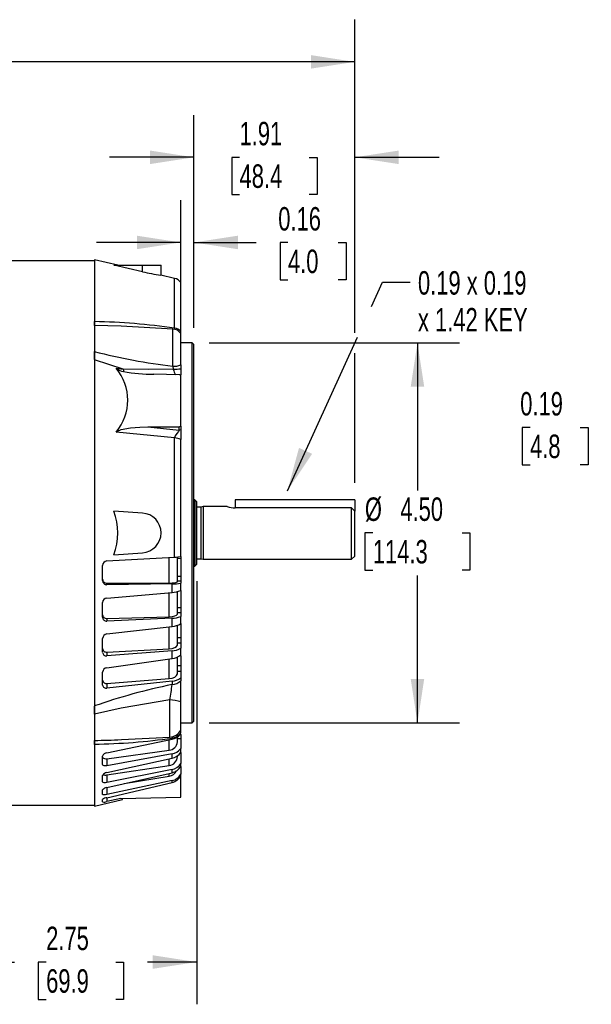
# Model space of a CAD drawing. Header units: inches. Extents: x 0 to 44, y 0 to 34.
# Tile 6 of 18: x 16.4 to 23.2, y 7.1 to 18.7. Entities that reach past the tile are written whole.
import ezdxf

# ---------------------------------------------------------------- set-up
doc = ezdxf.new("R2010")
doc.units = ezdxf.units.IN
doc.header["$LTSCALE"] = 4
doc.header["$MEASUREMENT"] = 0
doc.linetypes.add('CENTERX2', pattern=[0.8, 0.5, -0.1, 0.1, -0.1])
doc.layers.add('DIMENSIONS', color=140, linetype='Continuous', lineweight=25)
doc.layers.add('TEXT', color=140, linetype='Continuous', lineweight=25)
doc.styles.add('SLDTEXTSTYLE0', font='TXT', dxfattribs={"width": 0.7})
doc.dimstyles.new('SLDDIMSTYLE0', dxfattribs={"dimtxt": 0.277778, "dimasz": 0.52, "dimexe": 0, "dimexo": 0.0625, "dimgap": 0.069444, "dimtad": 0, "dimtih": 1, "dimtoh": 1, "dimrnd": 1e-09, "dimdsep": 46, "dimtxsty": 'SLDTEXTSTYLE0', "dimsah": 1, "dimcen": 0.09, "dimadec": 0, "dimazin": 2, "dimtfac": 1, "dimtmove": 0, "dimatfit": 0, "dimfxl": 0, "dimfrac": 2, "dimtolj": 1, "dimtzin": 12, "dimarcsym": 0})
doc.dimstyles.new('SLDDIMSTYLE1', dxfattribs={"dimtxt": 0.277778, "dimasz": 0.52, "dimexe": 0, "dimexo": 0.0625, "dimgap": 0.069444, "dimtad": 0, "dimtih": 1, "dimtoh": 1, "dimrnd": 1e-09, "dimzin": 12, "dimdsep": 46, "dimtxsty": 'SLDTEXTSTYLE0', "dimsah": 1, "dimcen": 0.09, "dimadec": 0, "dimazin": 3, "dimtfac": 1, "dimtofl": 0, "dimtmove": 0, "dimatfit": 3, "dimfxl": 0, "dimfrac": 2, "dimtolj": 1, "dimtzin": 12, "dimarcsym": 0})
doc.dimstyles.new('SLDDIMSTYLE2', dxfattribs={"dimtxt": 0.277778, "dimasz": 0.52, "dimexe": 0, "dimexo": 0.0625, "dimgap": 0.069444, "dimtad": 0, "dimtih": 1, "dimtoh": 1, "dimrnd": 1e-09, "dimzin": 4, "dimdsep": 46, "dimtxsty": 'SLDTEXTSTYLE0', "dimsah": 1, "dimcen": 0.09, "dimadec": 0, "dimazin": 1, "dimtfac": 1, "dimtofl": 0, "dimtmove": 0, "dimatfit": 3, "dimfxl": 0, "dimfrac": 2, "dimtolj": 1, "dimtzin": 12, "dimarcsym": 0})
doc.dimstyles.new('SLDDIMSTYLE3', dxfattribs={"dimtxt": 0.277778, "dimasz": 0.52, "dimexe": 0, "dimexo": 0.0625, "dimgap": 0.069444, "dimtad": 0, "dimtih": 1, "dimtoh": 1, "dimrnd": 1e-09, "dimzin": 12, "dimdsep": 46, "dimtxsty": 'SLDTEXTSTYLE0', "dimsah": 1, "dimcen": 0.09, "dimadec": 0, "dimazin": 3, "dimtfac": 1, "dimtmove": 0, "dimatfit": 0, "dimfxl": 0, "dimfrac": 2, "dimtolj": 1, "dimtzin": 12, "dimarcsym": 0})
doc.dimstyles.new('SLDDIMSTYLE4', dxfattribs={"dimtxt": 0.18, "dimasz": 0.52, "dimexe": 0, "dimexo": 0.0625, "dimgap": 0, "dimtad": 0, "dimtih": 1, "dimtoh": 1, "dimdec": 0, "dimrnd": 1e-09, "dimzin": 0, "dimdsep": 46, "dimtxsty": 'Standard', "dimsah": 1, "dimcen": 0.09, "dimadec": 0, "dimazin": 0, "dimtfac": 0.52, "dimtdec": 0, "dimtofl": 0, "dimtmove": 0, "dimatfit": 3, "dimfxl": 0, "dimfrac": 2, "dimtolj": 1, "dimtzin": 0, "dimarcsym": 0})
doc.dimstyles.new('SLDDIMSTYLE8', dxfattribs={"dimtxt": 0.277778, "dimasz": 0.52, "dimexe": 0, "dimexo": 0.0625, "dimgap": 0.069444, "dimtad": 0, "dimtih": 1, "dimtoh": 1, "dimlfac": 0.625, "dimrnd": 1e-09, "dimdsep": 46, "dimtxsty": 'SLDTEXTSTYLE0', "dimsah": 1, "dimcen": 0.09, "dimadec": 0, "dimazin": 2, "dimtfac": 1, "dimtmove": 0, "dimatfit": 0, "dimfxl": 0, "dimfrac": 2, "dimtolj": 1, "dimtzin": 12, "dimarcsym": 0})

# ---------------------------------------------------------------- blocks, each defined once
blk = doc.blocks.new('_D_1')
at = {"layer": 'DIMENSIONS'}
for p, q in [((18.48, 12.086), (18.48, 7.077)), ((15.73, 7.958), (15.73, 7.077)), ((15.73, 7.577), (16.319, 7.577)), ((16.696, 7.576), (16.602, 7.576)), ((16.602, 7.576), (16.602, 7.134)), ((17.521, 7.576), (17.614, 7.576)), ((17.614, 7.576), (17.614, 7.134)), ((18.48, 7.577), (17.898, 7.577)), ((16.602, 7.134), (16.696, 7.134)), ((17.614, 7.134), (17.521, 7.134))]:
    blk.add_line(p, q, dxfattribs=at)
for points in [[(15.73, 7.577), (16.25, 7.497), (16.25, 7.657)], [(18.48, 7.577), (17.96, 7.657), (17.96, 7.497)]]:
    blk.add_solid(points, dxfattribs=at)
at = {"layer": 'DIMENSIONS', "char_height": 0.2778, "attachment_point": 1, "style": 'SLDTEXTSTYLE0'}
for s, insert in [('2.75', (16.696, 7.996)), ('69.9', (16.696, 7.492))]:
    blk.add_mtext(s, dxfattribs=dict(at, insert=insert))
blk = doc.blocks.new('_D_3')
at = {"layer": 'DIMENSIONS'}
for p, q in [((18.628, 14.908), (21.597, 14.908)), ((21.097, 14.908), (21.097, 13.162)), ((20.568, 12.658), (20.475, 12.658)), ((20.475, 12.658), (20.475, 12.216)), ((21.625, 12.658), (21.718, 12.658)), ((21.718, 12.658), (21.718, 12.216)), ((20.475, 12.216), (20.568, 12.216)), ((21.097, 10.408), (21.097, 12.154)), ((21.718, 12.216), (21.625, 12.216)), ((18.628, 10.408), (21.597, 10.408))]:
    blk.add_line(p, q, dxfattribs=at)
for points in [[(21.097, 14.908), (21.017, 14.388), (21.177, 14.388)], [(21.097, 10.408), (21.177, 10.928), (21.017, 10.928)]]:
    blk.add_solid(points, dxfattribs=at)
at = {"layer": 'DIMENSIONS', "char_height": 0.2778, "attachment_point": 1, "style": 'SLDTEXTSTYLE0'}
for s, insert in [('%%c', (20.474, 13.078)), ('4.50', (20.894, 13.078)), ('114.3', (20.568, 12.574))]:
    blk.add_mtext(s, dxfattribs=dict(at, insert=insert))
blk = doc.blocks.new('_D_4')
at = {"layer": 'DIMENSIONS'}
for p, q in [((18.448, 15.088), (18.448, 17.605)), ((20.354, 15.028), (20.354, 17.605)), ((18.448, 17.105), (17.448, 17.105)), ((18.988, 17.104), (18.895, 17.104)), ((18.895, 17.104), (18.895, 16.663)), ((19.814, 17.104), (19.907, 17.104)), ((19.907, 17.104), (19.907, 16.663)), ((20.354, 17.105), (21.354, 17.105)), ((18.895, 16.663), (18.988, 16.663)), ((19.907, 16.663), (19.814, 16.663)), ((20.354, 13.249), (20.354, 14.788))]:
    blk.add_line(p, q, dxfattribs=at)
for points in [[(18.448, 17.105), (17.928, 17.185), (17.928, 17.025)], [(20.354, 17.105), (20.874, 17.025), (20.874, 17.185)]]:
    blk.add_solid(points, dxfattribs=at)
at = {"layer": 'DIMENSIONS', "char_height": 0.2778, "attachment_point": 1, "style": 'SLDTEXTSTYLE0'}
for s, insert in [('1.91', (18.988, 17.525)), ('48.4', (18.988, 17.021))]:
    blk.add_mtext(s, dxfattribs=dict(at, insert=insert))
blk = doc.blocks.new('_D_5')
at = {"layer": 'DIMENSIONS'}
for p, q in [((18.291, 15.243), (18.291, 16.597)), ((18.448, 15.088), (18.448, 16.597)), ((18.291, 16.097), (17.291, 16.097)), ((18.448, 16.097), (19.186, 16.097)), ((19.562, 16.096), (19.469, 16.096)), ((19.469, 16.096), (19.469, 15.654)), ((20.157, 16.096), (20.25, 16.096)), ((20.25, 16.096), (20.25, 15.654)), ((19.469, 15.654), (19.562, 15.654)), ((20.25, 15.654), (20.157, 15.654))]:
    blk.add_line(p, q, dxfattribs=at)
for points in [[(18.291, 16.097), (17.771, 16.177), (17.771, 16.017)], [(18.448, 16.097), (18.968, 16.017), (18.968, 16.177)]]:
    blk.add_solid(points, dxfattribs=at)
at = {"layer": 'DIMENSIONS', "char_height": 0.2778, "attachment_point": 1, "style": 'SLDTEXTSTYLE0'}
for s, insert in [('0.16', (19.447, 16.516)), ('4.0', (19.562, 16.012))]:
    blk.add_mtext(s, dxfattribs=dict(at, insert=insert))
blk = doc.blocks.new('_D_6')
at = {"layer": 'DIMENSIONS'}
for p, q in [((2.184, 14.975), (2.184, 18.735)), ((20.354, 15.028), (20.354, 18.735)), ((2.184, 18.235), (10.364, 18.235)), ((10.741, 18.234), (10.647, 18.234)), ((10.647, 18.234), (10.647, 17.792)), ((11.797, 18.234), (11.891, 18.234)), ((11.891, 18.234), (11.891, 17.792)), ((20.354, 18.235), (12.174, 18.235)), ((10.647, 17.792), (10.741, 17.792)), ((11.891, 17.792), (11.797, 17.792)), ((2.184, 14.236), (2.184, 14.735)), ((20.354, 13.249), (20.354, 14.788))]:
    blk.add_line(p, q, dxfattribs=at)
for points in [[(2.184, 18.235), (2.704, 18.155), (2.704, 18.315)], [(20.354, 18.235), (19.834, 18.315), (19.834, 18.155)]]:
    blk.add_solid(points, dxfattribs=at)
at = {"layer": 'DIMENSIONS', "char_height": 0.2778, "attachment_point": 1, "style": 'SLDTEXTSTYLE0'}
for s, insert in [('18.17', (10.741, 18.654)), ('461.5', (10.741, 18.15))]:
    blk.add_mtext(s, dxfattribs=dict(at, insert=insert))
blk = doc.blocks.new('SW_NOTE_0_7')
at = {"layer": 'TEXT', "color": 0, "linetype": 'CENTERX2', "lineweight": 18, "attachment_point": 1, "style": 'SLDTEXTSTYLE0'}
for s, insert, char_height in [('0.19 x 0.19', (0.093, 0.131), 0.27778), ('x 1.42 KEY', (0.093, -0.305), 0.2778)]:
    blk.add_mtext(s, dxfattribs=dict(at, insert=insert, char_height=char_height))
blk = doc.blocks.new('_D_24')
at = {"layer": 'DIMENSIONS'}
for p, q in [((24.358, 13.528), (24.358, 14.406)), ((24.658, 13.528), (24.658, 14.406)), ((22.431, 13.906), (22.338, 13.906)), ((22.338, 13.906), (22.338, 13.464)), ((23.025, 13.906), (23.119, 13.906)), ((23.119, 13.906), (23.119, 13.464)), ((24.358, 13.906), (23.402, 13.906)), ((24.658, 13.906), (25.658, 13.906)), ((22.338, 13.464), (22.431, 13.464)), ((23.119, 13.464), (23.025, 13.464))]:
    blk.add_line(p, q, dxfattribs=at)
for points in [[(24.358, 13.906), (23.838, 13.986), (23.838, 13.826)], [(24.658, 13.906), (25.178, 13.826), (25.178, 13.986)]]:
    blk.add_solid(points, dxfattribs=at)
at = {"layer": 'DIMENSIONS', "char_height": 0.2778, "attachment_point": 1, "style": 'SLDTEXTSTYLE0'}
for s, insert in [('0.19', (22.315, 14.326)), ('4.8', (22.431, 13.822))]:
    blk.add_mtext(s, dxfattribs=dict(at, insert=insert))

msp = doc.modelspace()

# ---------------------------------------------------------------- linework, layer by layer
for p, q in [((17.2671, 15.8811), (9.3931, 15.8811)), ((17.5456, 15.827), (17.2671, 15.8913)), ((17.2671, 15.8913), (17.2671, 15.1594)), ((17.8379, 15.7506), (17.5, 15.827)), ((17.5, 15.827), (17.8379, 15.827)), ((17.8379, 15.7506), (17.8379, 15.827)), ((17.8379, 15.827), (18.0577, 15.827)), ((18.0577, 15.7093), (18.0577, 15.827)), ((18.2188, 15.6716), (18.0545, 15.7095)), ((18.2188, 15.0833), (18.2188, 15.6716)), ((18.2907, 15.0432), (18.2907, 15.6218)), ((17.2671, 15.1141), (17.2671, 15.1594)), ((17.2671, 15.1594), (17.2671, 15.1141)), ((17.5856, 15.1043), (17.2671, 15.1141)), ((17.2671, 15.1141), (17.2671, 14.8043)), ((18.1985, 15.0722), (17.5856, 15.1043)), ((18.1985, 14.6306), (18.1985, 15.0722)), ((18.2188, 15.0833), (18.2165, 15.0675)), ((18.2907, 15.0226), (18.2907, 15.0432)), ((18.2907, 14.6462), (18.2907, 15.0195)), ((18.4285, 14.9077), (18.2907, 14.9077)), ((18.4482, 14.888), (18.4285, 14.9077)), ((18.4285, 12.6577), (18.4285, 14.9077)), ((18.4482, 10.4273), (18.4482, 14.888)), ((17.2671, 14.7102), (17.2671, 14.8043)), ((17.2671, 14.8043), (17.2671, 14.7065)), ((17.2671, 14.7065), (17.2671, 10.6088)), ((17.6104, 14.596), (17.2671, 14.7065)), ((17.5268, 14.607), (17.6104, 14.596)), ((18.1985, 14.6306), (18.2033, 14.5956)), ((18.2907, 14.6462), (18.2907, 14.6026)), ((18.2907, 14.6026), (18.2907, 14.5314)), ((18.2717, 14.5304), (17.9713, 14.5376)), ((18.2907, 13.9199), (18.2907, 14.5257)), ((17.9009, 13.9131), (18.2717, 13.9155)), ((17.9009, 13.9131), (18.2717, 13.876)), ((18.2717, 13.876), (18.2717, 13.9155)), ((18.2907, 13.9199), (18.2907, 13.8805)), ((18.2907, 13.8805), (18.2907, 13.7642)), ((18.2188, 13.7828), (17.5268, 13.852)), ((18.2188, 12.3706), (18.2188, 13.7828)), ((18.2907, 12.379), (18.2907, 13.7642)), ((18.46, 13.0494), (18.4482, 13.0494)), ((18.4797, 13.0297), (18.46, 13.0494)), ((18.46, 13.0494), (18.46, 12.2659)), ((18.4797, 13.0297), (18.4797, 12.6577)), ((18.529, 12.9623), (18.4797, 12.9623)), ((18.5584, 12.9702), (18.529, 12.9623)), ((18.529, 12.9623), (18.529, 12.353)), ((18.8419, 12.9702), (18.5584, 12.9702)), ((18.5584, 12.9702), (18.5584, 12.3452)), ((18.9364, 12.9558), (18.9356, 12.9558)), ((20.3537, 13.0495), (18.9364, 13.0495)), ((18.9364, 13.0495), (18.9364, 12.9558)), ((20.3143, 12.9558), (18.9364, 12.9558)), ((20.3143, 12.3452), (20.3143, 12.9558)), ((20.3537, 12.9142), (20.3143, 12.9558)), ((20.3537, 13.0495), (20.3537, 12.9142)), ((17.8379, 12.8933), (17.5, 12.9169)), ((20.3537, 12.3845), (20.3537, 12.9142)), ((18.4285, 10.4077), (18.4285, 12.6577)), ((18.4797, 12.6577), (18.4797, 12.2856)), ((17.4153, 12.3255), (18.2188, 12.3706)), ((17.5, 12.3984), (17.8379, 12.422)), ((18.1537, 12.0641), (18.1537, 12.3669)), ((18.2513, 12.0808), (18.2513, 12.3733)), ((18.2907, 12.379), (18.2907, 12.3542)), ((20.3143, 12.3452), (20.3537, 12.3845)), ((17.3655, 12.0934), (17.3655, 12.2731)), ((18.2907, 12.3542), (18.2513, 12.353)), ((18.2907, 12.3542), (18.2907, 12.1469)), ((18.4482, 12.2659), (18.46, 12.2659)), ((18.46, 12.2659), (18.4797, 12.2856)), ((18.4797, 12.353), (18.529, 12.353)), ((18.529, 12.353), (18.5584, 12.3452)), ((18.5584, 12.3452), (20.3143, 12.3452)), ((18.2513, 12.1477), (18.2907, 12.1469)), ((18.2907, 12.1469), (18.2907, 12.0869)), ((17.4153, 12.0615), (18.1537, 12.0641)), ((17.4153, 12.0615), (17.4153, 12.045)), ((18.1883, 12.0546), (17.4153, 12.045)), ((18.1883, 11.9532), (18.1883, 12.0546)), ((18.2907, 12.0869), (18.2513, 12.0878)), ((18.2907, 12.0869), (18.2907, 12.0647)), ((18.2907, 11.9765), (18.2907, 12.0647)), ((17.4153, 11.8858), (18.1883, 11.9532)), ((18.1537, 11.665), (18.1537, 11.95)), ((18.2513, 11.6976), (18.2513, 11.9637)), ((18.2907, 11.9758), (18.2907, 11.7749)), ((17.3655, 11.659), (17.3655, 11.8332)), ((18.2513, 11.7755), (18.2907, 11.7749)), ((18.2907, 11.7749), (18.2907, 11.7097)), ((17.4153, 11.6441), (18.1537, 11.665)), ((18.2907, 11.7097), (18.2513, 11.7104)), ((18.2907, 11.7097), (18.2907, 11.6692)), ((18.2907, 11.5845), (18.2907, 11.6692)), ((18.1883, 11.6485), (17.4153, 11.6139)), ((17.4153, 11.6441), (17.4153, 11.6139)), ((17.4153, 11.4612), (18.1883, 11.5512)), ((18.1537, 11.2852), (18.1537, 11.5467)), ((18.1883, 11.5512), (18.1883, 11.6485)), ((18.2513, 11.3331), (18.2513, 11.566)), ((18.2907, 11.5842), (18.2907, 11.4201)), ((17.3655, 11.244), (17.3655, 11.4093)), ((18.2513, 11.4205), (18.2907, 11.4201)), ((18.2907, 11.3509), (18.2513, 11.3514)), ((18.2907, 11.4201), (18.2907, 11.3509)), ((18.2907, 11.3509), (18.2907, 11.2929)), ((17.4153, 11.2463), (18.1537, 11.2852)), ((18.1883, 11.262), (17.4153, 11.2032)), ((17.4153, 11.2463), (17.4153, 11.2032)), ((18.1883, 11.1708), (18.1883, 11.262)), ((18.2907, 11.2135), (18.2907, 11.2929)), ((18.2907, 11.2049), (18.2907, 11.0893)), ((17.4153, 11.0599), (18.1883, 11.1708)), ((18.1537, 10.9322), (18.1537, 11.1649)), ((18.2513, 10.9943), (18.2513, 11.1896)), ((18.2513, 11.0896), (18.2907, 11.0893)), ((18.2907, 11.0893), (18.2907, 11.0176)), ((17.3655, 10.8565), (17.3655, 11.0098)), ((18.2907, 11.0176), (18.2513, 11.0178)), ((18.2907, 11.0176), (18.2907, 10.9432)), ((17.4153, 10.8761), (18.1537, 10.9322)), ((18.1883, 10.9027), (17.4153, 10.8207)), ((17.4153, 10.8761), (17.4153, 10.8207)), ((18.1883, 10.9027), (18.1883, 10.8624)), ((18.2907, 10.9432), (18.2907, 10.9083)), ((18.2907, 10.657), (18.2907, 10.9083)), ((17.2671, 10.6088), (17.2671, 10.511)), ((18.1611, 10.6797), (17.5856, 10.5837)), ((18.1611, 10.2412), (18.1611, 10.6797)), ((18.2907, 10.3222), (18.2907, 10.657)), ((17.2671, 10.511), (17.2671, 10.6053)), ((17.5856, 10.5837), (17.2671, 10.511)), ((17.2671, 10.511), (17.2671, 10.2012)), ((18.2907, 10.4077), (18.4285, 10.4077)), ((18.4285, 10.4077), (18.4482, 10.4273)), ((18.2907, 10.2901), (18.2907, 10.3277)), ((18.2907, 10.27), (18.2907, 10.2195)), ((17.2671, 10.1526), (17.2671, 10.2012)), ((17.2671, 10.2012), (17.2671, 10.1559)), ((17.2671, 10.1559), (17.2671, 9.424)), ((17.4153, 10.0543), (18.1883, 10.2141)), ((17.5875, 10.2111), (18.1611, 10.2412)), ((18.1537, 10.0856), (18.1537, 10.2041)), ((18.1844, 10.2473), (18.1883, 10.228)), ((18.1883, 10.228), (18.1883, 10.2141)), ((18.2513, 10.183), (18.2513, 10.2426)), ((18.2907, 10.2195), (18.2513, 10.2191)), ((18.2907, 10.2195), (18.2907, 10.1052)), ((17.4153, 9.9849), (18.1537, 10.0856)), ((18.1883, 10.041), (17.4153, 9.8998)), ((18.1883, 9.9907), (18.1883, 10.041)), ((18.2907, 10.049), (18.2816, 10.0489)), ((18.2907, 10.0614), (18.2907, 10.1052)), ((18.2907, 10.0585), (18.2907, 10.049)), ((18.2907, 10.049), (18.2907, 9.926)), ((17.3655, 9.9163), (17.3655, 10.0153)), ((17.4153, 9.8208), (18.1883, 9.9907)), ((17.4153, 9.9849), (17.4153, 9.8998)), ((18.1537, 9.9042), (18.1537, 9.9795)), ((18.2907, 9.8936), (18.2907, 9.926)), ((17.4153, 9.7925), (18.1537, 9.9042)), ((18.1883, 9.8564), (17.4153, 9.7009)), ((17.4153, 9.6425), (18.1883, 9.8192)), ((18.1537, 9.7765), (18.1537, 9.8075)), ((18.1883, 9.8192), (18.1883, 9.8564)), ((18.2907, 9.8929), (18.2907, 9.7999)), ((18.2907, 9.7795), (18.2907, 9.7999)), ((17.3655, 9.7103), (17.3655, 9.7871)), ((17.4153, 9.7925), (17.4153, 9.7009)), ((18.1883, 9.7262), (17.4153, 9.5596)), ((17.4153, 9.5229), (18.1883, 9.7029)), ((17.6215, 9.6896), (18.1537, 9.7765)), ((18.1883, 9.7029), (18.1883, 9.7262)), ((18.2907, 9.5274), (18.2907, 9.7788)), ((17.3655, 9.5617), (17.3655, 9.6148)), ((17.4153, 9.6425), (17.4153, 9.5596)), ((17.2671, 9.424), (17.6017, 9.5013)), ((17.3655, 9.4723), (17.3655, 9.5018)), ((17.4158, 9.5228), (17.4158, 9.4778)), ((17.5798, 9.515), (17.4158, 9.4778)), ((17.5798, 9.515), (18.2907, 9.5274)), ((17.6017, 9.5013), (17.6017, 9.5154)), ((15.9369, 9.4342), (17.2671, 9.4342))]:
    msp.add_line(p, q)
at = {"flags": 128}
for points in [[(18.2033, 14.5956), (17.9066, 14.5937), (17.6104, 14.596)], [(17.5268, 13.852), (17.5399, 13.8628), (17.5854, 13.8805), (17.6941, 13.9014), (17.8055, 13.9103), (17.9009, 13.9131)], [(18.2717, 13.876), (18.2717, 13.872), (18.2701, 13.8675), (18.2638, 13.8574), (18.2446, 13.8337), (18.2265, 13.8082), (18.2208, 13.7954), (18.2188, 13.7828)], [(18.1537, 12.0641), (18.1911, 12.0653), (18.2219, 12.0686), (18.2427, 12.0737), (18.2512, 12.0799), (18.2513, 12.0808)], [(18.1537, 11.665), (18.1911, 11.6681), (18.2219, 11.6748), (18.2427, 11.6845), (18.2512, 11.6959), (18.2513, 11.6976)], [(18.1537, 11.2852), (18.1911, 11.2901), (18.2219, 11.3001), (18.2427, 11.3142), (18.2512, 11.3307), (18.2513, 11.3331)], [(18.1537, 10.9322), (18.1911, 10.9388), (18.2219, 10.9519), (18.2427, 10.9701), (18.2512, 10.9913), (18.2513, 10.9943)], [(17.3655, 10.0037), (17.3683, 9.9954), (17.3764, 9.989), (17.3889, 9.9851), (17.4047, 9.984), (17.4153, 9.9849)], [(17.4153, 9.8998), (17.3981, 9.8982), (17.383, 9.8999), (17.3719, 9.9048), (17.3662, 9.9121), (17.3655, 9.9163)], [(17.4153, 9.7009), (17.3981, 9.6986), (17.383, 9.699), (17.3719, 9.7019), (17.3662, 9.7071), (17.3655, 9.7103)], [(17.4153, 9.5596), (17.3981, 9.5566), (17.383, 9.5556), (17.3719, 9.5566), (17.3662, 9.5596), (17.3655, 9.5617)]]:
    msp.add_lwpolyline(points, dxfattribs=at)
for centre, radius, start, end in [((18.5395, 18.8424), 3.1705, 257.21612, 261.20049), ((18.1923, 15.5565), 0.1181, 33.55731, 77), ((17.1207, 7.3359), 7.8248, 81.93277, 88.92846), ((18.1923, 14.9542), 0.1181, 33.55731, 87), ((18.1992, 14.9636), 0.1213, 41.03159, 80.66931), ((19.2286, 22.7341), 8.1688, 256.10588, 262.75503), ((17.0739, 14.2295), 0.5896, 320.18817, 39.81183), ((17.629, 14.7261), 0.157, 229.37908, 264.43546), ((17.6957, 14.5938), 0.0853, 178.48454, 196.28251), ((18.2028, 14.8849), 0.2544, 269.02311, 290.21822), ((18.2053, 15.1188), 0.5232, 269.78394, 279.39103), ((18.3506, 14.6206), 0.1493, 189.65888, 216.70273), ((17.9545, 16.3458), 1.8083, 259.13872, 270.5306), ((18.2712, 13.92), 0.0441, 270.69585, 296.31404), ((18.2091, 13.5971), 0.186, 63.98592, 87.00455), ((18.9385, 13.2873), 0.3316, 253.05019, 269.4941), ((16.7858, 12.6577), 0.7597, 340.04553, 19.95447), ((17.8215, 12.6577), 0.2362, 274, 86), ((18.2039, 12.8113), 0.4409, 271.94492, 281.35607), ((17.4184, 12.2727), 0.0529, 93.28483, 179.53207), ((17.4146, 12.1106), 0.0491, 180.30773, 270.84723), ((17.414, 12.0934), 0.0485, 180.07774, 271.59969), ((18.1916, 12.5446), 0.4901, 269.6228, 281.67178), ((18.1772, 12.2391), 0.2861, 272.22721, 293.36909), ((17.4198, 11.8317), 0.0543, 94.6701, 178.45443), ((17.4126, 11.6911), 0.0471, 181.39327, 273.38031), ((17.4113, 11.6595), 0.0458, 180.73461, 275.05338), ((18.1844, 11.9312), 0.2828, 270.7903, 292.0764), ((18.1762, 11.7626), 0.2117, 273.29277, 302.74783), ((17.4207, 11.4062), 0.0553, 95.54326, 176.76848), ((17.4103, 11.291), 0.0449, 183.42399, 276.38146), ((17.4084, 11.2455), 0.0429, 182.10269, 279.2771), ((18.18, 11.4748), 0.2129, 272.24458, 301.32854), ((18.1732, 11.3512), 0.1811, 274.80546, 310.47954), ((17.4211, 11.0043), 0.0559, 95.9433, 174.40093), ((19.6409, 3.7848), 7.2251, 101.59836, 109.18127), ((17.4081, 10.9183), 0.0429, 186.67263, 279.76142), ((17.4055, 10.8596), 0.0401, 184.43768, 284.21517), ((16.2482, 11.0577), 1.9499, 348.82163, 354.25035), ((18.1776, 11.0797), 0.1773, 273.47666, 309.65229), ((18.1726, 11.0346), 0.1729, 275.21573, 313.06691), ((18.1701, 10.3498), 0.33, 68.55799, 91.54859), ((18.1529, 10.3985), 0.1575, 273, 331.04498), ((18.1637, 10.3841), 0.158, 278.97955, 323.49805), ((18.1605, 10.3701), 0.1584, 280.09702, 325.22832), ((17.1294, 17.8388), 7.6841, 271.02694, 277.92131), ((17.2391, 16.1019), 5.9008, 270.27138, 273.38426), ((18.1488, 10.1882), 0.1027, 272.76468, 357.13675), ((17.4206, 9.9962), 0.0583, 95.14938, 160.86671), ((18.1629, 10.1953), 0.1564, 279.35639, 324.81197), ((18.157, 10.1455), 0.158, 281.44226, 327.81671), ((18.1427, 10.0124), 0.1087, 275.83971, 358.5485), ((18.1592, 10.0093), 0.1557, 280.77892, 327.62348), ((17.4206, 9.7592), 0.0618, 94.91186, 153.12234), ((17.3991, 9.8575), 0.067, 245.96714, 284.05932), ((18.1372, 9.8888), 0.1135, 278.35509, 335.71481), ((18.1543, 9.9736), 0.1581, 282.42173, 329.59129), ((18.1562, 9.879), 0.1561, 281.89564, 329.54551), ((18.1528, 9.8571), 0.1582, 282.98624, 330.65625), ((17.422, 9.5718), 0.0711, 95.39047, 142.69082), ((17.428, 9.4238), 0.1, 97.29547, 128.7287), ((17.3817, 9.5571), 0.0863, 259.14401, 293.24257)]:
    msp.add_arc(centre, radius, start, end)
for centre, start_param, end_param in [((18.271, 14.4963), 1.0773847, 1.5835302), ((18.271, 13.9496), 4.7600294, 5.2661749)]:
    msp.add_ellipse(centre, major_axis=(0.0394, -0.0014), ratio=0.8657619, start_param=start_param, end_param=end_param)

# ---------------------------------------------------------------- block references
at = {"layer": 'TEXT', "linetype": 'CENTERX2', "lineweight": 18}
msp.add_blockref('SW_NOTE_0_7', (21.0098, 15.6262), dxfattribs=at)

# ---------------------------------------------------------------- dimensions: what is measured, and where the dimension line sits
at = {"layer": 'DIMENSIONS'}
dim = msp.add_linear_dim(base=(2.1844, 18.2345), p1=(20.3537, 13.0495), p2=(2.1844, 14.0356), angle=0, dimstyle='SLDDIMSTYLE1', dxfattribs=at)
dim.commit()
dim.dimension.update_dxf_attribs({"geometry": '_D_6', "text_midpoint": (11.269, 18.2345), "dimtype": 160})
for base, p1, p2, dimstyle, picture, middle in [((18.4482, 17.1049), (20.3537, 13.0495), (18.4482, 14.888), 'SLDDIMSTYLE3', '_D_4', (19.4009, 17.1049)), ((18.4482, 16.0966), (18.2907, 15.0432), (18.4482, 14.888), 'SLDDIMSTYLE0', '_D_5', (19.8597, 16.0966)), ((24.6578, 13.9065), (24.3578, 13.3285), (24.6578, 13.3285), 'SLDDIMSTYLE8', '_D_24', (22.7281, 13.9065)), ((15.7297, 7.5766), (18.4797, 12.2856), (15.7297, 8.1577), 'SLDDIMSTYLE1', '_D_1', (17.1083, 7.5766))]:
    dim = msp.add_linear_dim(base=base, p1=p1, p2=p2, dimstyle=dimstyle, dxfattribs=at)
    dim.commit()
    dim.dimension.update_dxf_attribs({"geometry": picture, "text_midpoint": middle, "dimtype": 160})
dim = msp.add_linear_dim(base=(21.0967, 10.4077), p1=(18.4285, 14.9077), p2=(18.4285, 10.4077), angle=90, text='%%c<>', dimstyle='SLDDIMSTYLE2', dxfattribs=at)
dim.commit()
dim.dimension.update_dxf_attribs({"geometry": '_D_3', "text_midpoint": (21.0967, 12.6577), "dimtype": 160})

# ---------------------------------------------------------------- leaders
at = {"layer": 'TEXT', "linetype": 'CENTERX2', "lineweight": 18}
msp.add_leader([(19.555, 13.1565), (20.6818, 15.6262), (21.0098, 15.6262)], dimstyle='SLDDIMSTYLE4', dxfattribs=at)

doc.saveas('drawing.dxf')
